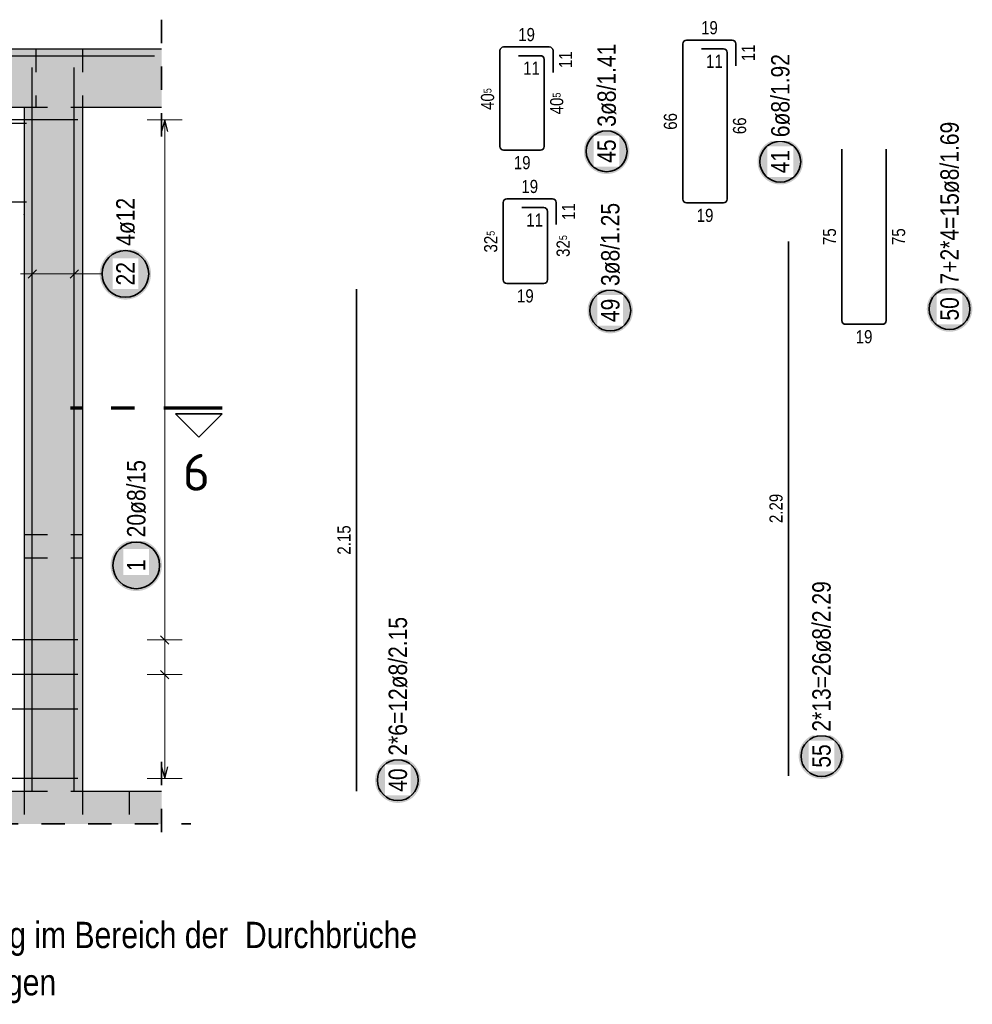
# Model space of a CAD drawing. Header units: millimetres. Extents: x -4.8 to 37.2, y -12 to 28.3.
# Tile 12 of 82: x 8 to 12, y 4.3 to 8.5. Entities that reach past the tile are written whole.
import ezdxf
from ezdxf.enums import TextEntityAlignment as Align

# ---------------------------------------------------------------- set-up
doc = ezdxf.new("R2010")
doc.units = ezdxf.units.MM
doc.linetypes.add('DASHDOTX2', pattern=[2, 1, -0.5, 0, -0.5])
doc.linetypes.add('HIDDEN', pattern=[0.375, 0.25, -0.125])
doc.styles.add('Arial Narrow', font='ARIALN.TTF')
doc.styles.add('isocp', font='isocp', dxfattribs={"width": 1.1})

msp = doc.modelspace()

# ---------------------------------------------------------------- hatches: boundary and pattern name
at = {"lineweight": 13, "true_color": 0xd7ffd7}
for points in [[(8.56132, 8.113985), (8.56132, 8.363985), (1.484738, 8.363985), (1.484738, 8.113985)], [(8.222168, 5.183985), (8.222168, 8.113985), (7.972168, 8.113985), (7.972168, 5.183985)], [(2.172263, 5.043991), (8.56132, 5.043991), (8.56132, 5.183991), (2.172263, 5.183991)]]:
    msp.add_hatch(color=254, dxfattribs=at).paths.add_polyline_path(points)
at = {"lineweight": 25, "true_color": 0xffffff}
for points in [[(10.565743, 7.92527), (10.565684, 7.928673), (10.565506, 7.932071), (10.565209, 7.935462), (10.564795, 7.938839), (10.564262, 7.942201), (10.563613, 7.945541), (10.562847, 7.948857), (10.561966, 7.952145), (10.560971, 7.955399), (10.559863, 7.958617), (10.558644, 7.961794), (10.557314, 7.964927), (10.555876, 7.968011), (10.554331, 7.971043), (10.552681, 7.97402), (10.550928, 7.976937), (10.549075, 7.979791), (10.547123, 7.982579), (10.545074, 7.985297), (10.542933, 7.987942), (10.5407, 7.99051), (10.538379, 7.992999), (10.535973, 7.995406), (10.533484, 7.997727), (10.530915, 7.999959), (10.52827, 8.002101), (10.525552, 8.004149), (10.522765, 8.006101), (10.519911, 8.007955), (10.516993, 8.009707), (10.514017, 8.011357), (10.510985, 8.012902), (10.5079, 8.014341), (10.504768, 8.01567), (10.50159, 8.01689), (10.498373, 8.017998), (10.495118, 8.018993), (10.491831, 8.019874), (10.488515, 8.020639), (10.485174, 8.021289), (10.481813, 8.021821), (10.478435, 8.022236), (10.475045, 8.022532), (10.471646, 8.022711), (10.468243, 8.02277), (10.464841, 8.022711), (10.461442, 8.022532), (10.458052, 8.022236), (10.454674, 8.021821), (10.451313, 8.021289), (10.447972, 8.020639), (10.444656, 8.019874), (10.441369, 8.018993), (10.438114, 8.017998), (10.434896, 8.01689), (10.431719, 8.01567), (10.428587, 8.014341), (10.425502, 8.012902), (10.42247, 8.011357), (10.419493, 8.009707), (10.416576, 8.007955), (10.413722, 8.006101), (10.410934, 8.004149), (10.408216, 8.002101), (10.405572, 7.999959), (10.403003, 7.997727), (10.400514, 7.995406), (10.398108, 7.992999), (10.395787, 7.99051), (10.393554, 7.987942), (10.391412, 7.985297), (10.389364, 7.982579), (10.387412, 7.979791), (10.385559, 7.976937), (10.383806, 7.97402), (10.382156, 7.971043), (10.380611, 7.968011), (10.379173, 7.964927), (10.377843, 7.961794), (10.376623, 7.958617), (10.375515, 7.955399), (10.37452, 7.952145), (10.37364, 7.948857), (10.372874, 7.945541), (10.372225, 7.942201), (10.371692, 7.938839), (10.371278, 7.935462), (10.370981, 7.932071), (10.370803, 7.928673), (10.370743, 7.92527), (10.370803, 7.921867), (10.370981, 7.918469), (10.371278, 7.915078), (10.371692, 7.911701), (10.372225, 7.908339), (10.372874, 7.904999), (10.37364, 7.901683), (10.37452, 7.898395), (10.375515, 7.895141), (10.376623, 7.891923), (10.377843, 7.888746), (10.379173, 7.885613), (10.380611, 7.882529), (10.382156, 7.879497), (10.383806, 7.87652), (10.385559, 7.873603), (10.387412, 7.870749), (10.389364, 7.867961), (10.391412, 7.865243), (10.393554, 7.862598), (10.395787, 7.86003), (10.398108, 7.857541), (10.400514, 7.855134), (10.403003, 7.852813), (10.405572, 7.850581), (10.408216, 7.848439), (10.410934, 7.846391), (10.413722, 7.844439), (10.416576, 7.842585), (10.419493, 7.840833), (10.42247, 7.839183), (10.425502, 7.837638), (10.428587, 7.836199), (10.431719, 7.83487), (10.434896, 7.83365), (10.438114, 7.832542), (10.441369, 7.831547), (10.444656, 7.830666), (10.447972, 7.829901), (10.451313, 7.829251), (10.454674, 7.828719), (10.458052, 7.828304), (10.461442, 7.828007), (10.464841, 7.827829), (10.468243, 7.82777), (10.471646, 7.827829), (10.475045, 7.828007), (10.478435, 7.828304), (10.481813, 7.828719), (10.485174, 7.829251), (10.488515, 7.829901), (10.491831, 7.830666), (10.495118, 7.831547), (10.498373, 7.832542), (10.50159, 7.83365), (10.504768, 7.83487), (10.5079, 7.836199), (10.510985, 7.837638), (10.514017, 7.839183), (10.516993, 7.840833), (10.519911, 7.842585), (10.522765, 7.844439), (10.525552, 7.846391), (10.52827, 7.848439), (10.530915, 7.850581), (10.533484, 7.852813), (10.535973, 7.855134), (10.538379, 7.857541), (10.5407, 7.86003), (10.542933, 7.862598), (10.545074, 7.865243), (10.547123, 7.867961), (10.549075, 7.870749), (10.550928, 7.873603), (10.552681, 7.87652), (10.554331, 7.879497), (10.555876, 7.882529), (10.557314, 7.885613), (10.558644, 7.888746), (10.559863, 7.891923), (10.560971, 7.895141), (10.561966, 7.898395), (10.562847, 7.901683), (10.563613, 7.904999), (10.564262, 7.908339), (10.564795, 7.911701), (10.565209, 7.915078), (10.565506, 7.918469)], [(11.309951, 7.880557), (11.309892, 7.883959), (11.309714, 7.887358), (11.309417, 7.890748), (11.309002, 7.894126), (11.30847, 7.897487), (11.307821, 7.900828), (11.307055, 7.904144), (11.306174, 7.907431), (11.305179, 7.910686), (11.304071, 7.913904), (11.302852, 7.917081), (11.301522, 7.920214), (11.300084, 7.923298), (11.298539, 7.92633), (11.296889, 7.929307), (11.295136, 7.932224), (11.293282, 7.935078), (11.29133, 7.937866), (11.289282, 7.940584), (11.287141, 7.943228), (11.284908, 7.945797), (11.282587, 7.948286), (11.28018, 7.950692), (11.277691, 7.953013), (11.275123, 7.955246), (11.272478, 7.957388), (11.26976, 7.959436), (11.266972, 7.961388), (11.264118, 7.963241), (11.261201, 7.964994), (11.258225, 7.966644), (11.255192, 7.968189), (11.252108, 7.969627), (11.248975, 7.970957), (11.245798, 7.972177), (11.24258, 7.973285), (11.239326, 7.97428), (11.236039, 7.975161), (11.232723, 7.975926), (11.229382, 7.976575), (11.226021, 7.977108), (11.222643, 7.977523), (11.219252, 7.977819), (11.215854, 7.977997), (11.212451, 7.978057), (11.209048, 7.977997), (11.20565, 7.977819), (11.20226, 7.977523), (11.198882, 7.977108), (11.19552, 7.976575), (11.19218, 7.975926), (11.188864, 7.975161), (11.185577, 7.97428), (11.182322, 7.973285), (11.179104, 7.972177), (11.175927, 7.970957), (11.172794, 7.969627), (11.16971, 7.968189), (11.166678, 7.966644), (11.163701, 7.964994), (11.160784, 7.963241), (11.15793, 7.961388), (11.155142, 7.959436), (11.152424, 7.957388), (11.149779, 7.955246), (11.147211, 7.953013), (11.144722, 7.950692), (11.142316, 7.948286), (11.139995, 7.945797), (11.137762, 7.943228), (11.13562, 7.940584), (11.133572, 7.937866), (11.13162, 7.935078), (11.129766, 7.932224), (11.128014, 7.929307), (11.126364, 7.92633), (11.124819, 7.923298), (11.12338, 7.920214), (11.122051, 7.917081), (11.120831, 7.913904), (11.119723, 7.910686), (11.118728, 7.907431), (11.117847, 7.904144), (11.117082, 7.900828), (11.116432, 7.897487), (11.1159, 7.894126), (11.115485, 7.890748), (11.115189, 7.887358), (11.115011, 7.883959), (11.114951, 7.880557), (11.115011, 7.877154), (11.115189, 7.873755), (11.115485, 7.870365), (11.1159, 7.866987), (11.116432, 7.863626), (11.117082, 7.860285), (11.117847, 7.856969), (11.118728, 7.853682), (11.119723, 7.850428), (11.120831, 7.84721), (11.122051, 7.844033), (11.12338, 7.8409), (11.124819, 7.837816), (11.126364, 7.834783), (11.128014, 7.831807), (11.129766, 7.82889), (11.13162, 7.826035), (11.133572, 7.823248), (11.13562, 7.82053), (11.137762, 7.817885), (11.139995, 7.815316), (11.142316, 7.812828), (11.144722, 7.810421), (11.147211, 7.8081), (11.149779, 7.805867), (11.152424, 7.803726), (11.155142, 7.801678), (11.15793, 7.799726), (11.160784, 7.797872), (11.163701, 7.796119), (11.166678, 7.794469), (11.16971, 7.792924), (11.172794, 7.791486), (11.175927, 7.790156), (11.179104, 7.788937), (11.182322, 7.787829), (11.185577, 7.786834), (11.188864, 7.785953), (11.19218, 7.785187), (11.19552, 7.784538), (11.198882, 7.784006), (11.20226, 7.783591), (11.20565, 7.783294), (11.209048, 7.783116), (11.212451, 7.783057), (11.215854, 7.783116), (11.219252, 7.783294), (11.222643, 7.783591), (11.226021, 7.784006), (11.229382, 7.784538), (11.232723, 7.785187), (11.236039, 7.785953), (11.239326, 7.786834), (11.24258, 7.787829), (11.245798, 7.788937), (11.248975, 7.790156), (11.252108, 7.791486), (11.255192, 7.792924), (11.258225, 7.794469), (11.261201, 7.796119), (11.264118, 7.797872), (11.266972, 7.799726), (11.26976, 7.801678), (11.272478, 7.803726), (11.275123, 7.805867), (11.277691, 7.8081), (11.28018, 7.810421), (11.282587, 7.812828), (11.284908, 7.815316), (11.287141, 7.817885), (11.289282, 7.82053), (11.29133, 7.823248), (11.293282, 7.826035), (11.295136, 7.82889), (11.296889, 7.831807), (11.298539, 7.834783), (11.300084, 7.837816), (11.301522, 7.8409), (11.302852, 7.844033), (11.304071, 7.84721), (11.305179, 7.850428), (11.306174, 7.853682), (11.307055, 7.856969), (11.307821, 7.860285), (11.30847, 7.863626), (11.309002, 7.866987), (11.309417, 7.870365), (11.309714, 7.873755)], [(8.516088, 7.4), (8.516021, 7.403839), (8.51582, 7.407673), (8.515486, 7.411498), (8.515018, 7.415309), (8.514417, 7.419101), (8.513685, 7.42287), (8.512821, 7.426611), (8.511827, 7.43032), (8.510705, 7.433992), (8.509455, 7.437622), (8.508079, 7.441207), (8.506578, 7.444741), (8.504956, 7.448221), (8.503213, 7.451642), (8.501351, 7.455), (8.499374, 7.458291), (8.497282, 7.461511), (8.49508, 7.464656), (8.49277, 7.467723), (8.490353, 7.470707), (8.487834, 7.473604), (8.485216, 7.476412), (8.482501, 7.479127), (8.479693, 7.481746), (8.476795, 7.484265), (8.473811, 7.486681), (8.470745, 7.488992), (8.4676, 7.491194), (8.464379, 7.493285), (8.461088, 7.495263), (8.45773, 7.497124), (8.454309, 7.498867), (8.450829, 7.50049), (8.447295, 7.50199), (8.443711, 7.503366), (8.44008, 7.504616), (8.436408, 7.505739), (8.4327, 7.506733), (8.428959, 7.507596), (8.42519, 7.508329), (8.421397, 7.508929), (8.417586, 7.509397), (8.413762, 7.509732), (8.409927, 7.509933), (8.406088, 7.51), (8.402249, 7.509933), (8.398415, 7.509732), (8.39459, 7.509397), (8.390779, 7.508929), (8.386987, 7.508329), (8.383218, 7.507596), (8.379477, 7.506733), (8.375768, 7.505739), (8.372096, 7.504616), (8.368466, 7.503366), (8.364882, 7.50199), (8.361347, 7.50049), (8.357868, 7.498867), (8.354446, 7.497124), (8.351088, 7.495263), (8.347797, 7.493285), (8.344577, 7.491194), (8.341432, 7.488992), (8.338366, 7.486681), (8.335382, 7.484265), (8.332484, 7.481746), (8.329676, 7.479127), (8.326961, 7.476412), (8.324342, 7.473604), (8.321823, 7.470707), (8.319407, 7.467723), (8.317096, 7.464656), (8.314894, 7.461511), (8.312803, 7.458291), (8.310826, 7.455), (8.308964, 7.451642), (8.307221, 7.448221), (8.305598, 7.444741), (8.304098, 7.441207), (8.302722, 7.437622), (8.301472, 7.433992), (8.30035, 7.43032), (8.299356, 7.426611), (8.298492, 7.42287), (8.297759, 7.419101), (8.297159, 7.415309), (8.296691, 7.411498), (8.296356, 7.407673), (8.296155, 7.403839), (8.296088, 7.4), (8.296155, 7.396161), (8.296356, 7.392327), (8.296691, 7.388502), (8.297159, 7.384691), (8.297759, 7.380899), (8.298492, 7.37713), (8.299356, 7.373389), (8.30035, 7.36968), (8.301472, 7.366008), (8.302722, 7.362378), (8.304098, 7.358793), (8.305598, 7.355259), (8.307221, 7.351779), (8.308964, 7.348358), (8.310826, 7.345), (8.312803, 7.341709), (8.314894, 7.338489), (8.317096, 7.335344), (8.319407, 7.332277), (8.321823, 7.329293), (8.324342, 7.326396), (8.326961, 7.323588), (8.329676, 7.320873), (8.332484, 7.318254), (8.335382, 7.315735), (8.338366, 7.313319), (8.341432, 7.311008), (8.344577, 7.308806), (8.347797, 7.306715), (8.351088, 7.304737), (8.354446, 7.302876), (8.357868, 7.301133), (8.361347, 7.29951), (8.364882, 7.29801), (8.368466, 7.296634), (8.372096, 7.295384), (8.375768, 7.294261), (8.379477, 7.293267), (8.383218, 7.292404), (8.386987, 7.291671), (8.390779, 7.291071), (8.39459, 7.290603), (8.398415, 7.290268), (8.402249, 7.290067), (8.406088, 7.29), (8.409927, 7.290067), (8.413762, 7.290268), (8.417586, 7.290603), (8.421397, 7.291071), (8.42519, 7.291671), (8.428959, 7.292404), (8.4327, 7.293267), (8.436408, 7.294261), (8.44008, 7.295384), (8.443711, 7.296634), (8.447295, 7.29801), (8.450829, 7.29951), (8.454309, 7.301133), (8.45773, 7.302876), (8.461088, 7.304737), (8.464379, 7.306715), (8.4676, 7.308806), (8.470745, 7.311008), (8.473811, 7.313319), (8.476795, 7.315735), (8.479693, 7.318254), (8.482501, 7.320873), (8.485216, 7.323588), (8.487834, 7.326396), (8.490353, 7.329293), (8.49277, 7.332277), (8.49508, 7.335344), (8.497282, 7.338489), (8.499374, 7.341709), (8.501351, 7.345), (8.503213, 7.348358), (8.504956, 7.351779), (8.506578, 7.355259), (8.508079, 7.358793), (8.509455, 7.362378), (8.510705, 7.366008), (8.511827, 7.36968), (8.512821, 7.373389), (8.513685, 7.37713), (8.514417, 7.380899), (8.515018, 7.384691), (8.515486, 7.388502), (8.51582, 7.392327)], [(10.581335, 7.242952), (10.581276, 7.246355), (10.581098, 7.249754), (10.580801, 7.253144), (10.580386, 7.256522), (10.579854, 7.259883), (10.579204, 7.263224), (10.578439, 7.26654), (10.577558, 7.269827), (10.576563, 7.273082), (10.575455, 7.276299), (10.574236, 7.279477), (10.572906, 7.282609), (10.571468, 7.285694), (10.569922, 7.288726), (10.568273, 7.291702), (10.56652, 7.29462), (10.564666, 7.297474), (10.562714, 7.300262), (10.560666, 7.302979), (10.558524, 7.305624), (10.556292, 7.308193), (10.553971, 7.310682), (10.551564, 7.313088), (10.549075, 7.315409), (10.546507, 7.317642), (10.543862, 7.319784), (10.541144, 7.321832), (10.538356, 7.323784), (10.535502, 7.325637), (10.532585, 7.32739), (10.529609, 7.32904), (10.526576, 7.330585), (10.523492, 7.332023), (10.520359, 7.333353), (10.517182, 7.334573), (10.513964, 7.335681), (10.51071, 7.336676), (10.507422, 7.337556), (10.504106, 7.338322), (10.500766, 7.338971), (10.497404, 7.339504), (10.494027, 7.339918), (10.490636, 7.340215), (10.487238, 7.340393), (10.483835, 7.340452), (10.480432, 7.340393), (10.477034, 7.340215), (10.473644, 7.339918), (10.470266, 7.339504), (10.466904, 7.338971), (10.463564, 7.338322), (10.460248, 7.337556), (10.45696, 7.336676), (10.453706, 7.335681), (10.450488, 7.334573), (10.447311, 7.333353), (10.444178, 7.332023), (10.441094, 7.330585), (10.438062, 7.32904), (10.435085, 7.32739), (10.432168, 7.325637), (10.429314, 7.323784), (10.426526, 7.321832), (10.423808, 7.319784), (10.421163, 7.317642), (10.418595, 7.315409), (10.416106, 7.313088), (10.413699, 7.310682), (10.411378, 7.308193), (10.409146, 7.305624), (10.407004, 7.302979), (10.404956, 7.300262), (10.403004, 7.297474), (10.40115, 7.29462), (10.399398, 7.291702), (10.397748, 7.288726), (10.396203, 7.285694), (10.394764, 7.282609), (10.393435, 7.279477), (10.392215, 7.276299), (10.391107, 7.273082), (10.390112, 7.269827), (10.389231, 7.26654), (10.388466, 7.263224), (10.387816, 7.259883), (10.387284, 7.256522), (10.386869, 7.253144), (10.386573, 7.249754), (10.386394, 7.246355), (10.386335, 7.242952), (10.386394, 7.23955), (10.386573, 7.236151), (10.386869, 7.232761), (10.387284, 7.229383), (10.387816, 7.226022), (10.388466, 7.222681), (10.389231, 7.219365), (10.390112, 7.216078), (10.391107, 7.212823), (10.392215, 7.209606), (10.393435, 7.206428), (10.394764, 7.203296), (10.396203, 7.200211), (10.397748, 7.197179), (10.399398, 7.194202), (10.40115, 7.191285), (10.403004, 7.188431), (10.404956, 7.185643), (10.407004, 7.182925), (10.409146, 7.180281), (10.411378, 7.177712), (10.413699, 7.175223), (10.416106, 7.172817), (10.418595, 7.170496), (10.421163, 7.168263), (10.423808, 7.166121), (10.426526, 7.164073), (10.429314, 7.162121), (10.432168, 7.160268), (10.435085, 7.158515), (10.438062, 7.156865), (10.441094, 7.15532), (10.444178, 7.153882), (10.447311, 7.152552), (10.450488, 7.151332), (10.453706, 7.150224), (10.45696, 7.149229), (10.460248, 7.148349), (10.463564, 7.147583), (10.466904, 7.146934), (10.470266, 7.146401), (10.473644, 7.145987), (10.477034, 7.14569), (10.480432, 7.145512), (10.483835, 7.145452), (10.487238, 7.145512), (10.490636, 7.14569), (10.494027, 7.145987), (10.497404, 7.146401), (10.500766, 7.146934), (10.504106, 7.147583), (10.507422, 7.148349), (10.51071, 7.149229), (10.513964, 7.150224), (10.517182, 7.151332), (10.520359, 7.152552), (10.523492, 7.153882), (10.526576, 7.15532), (10.529609, 7.156865), (10.532585, 7.158515), (10.535502, 7.160268), (10.538356, 7.162121), (10.541144, 7.164073), (10.543862, 7.166121), (10.546507, 7.168263), (10.549075, 7.170496), (10.551564, 7.172817), (10.553971, 7.175223), (10.556292, 7.177712), (10.558524, 7.180281), (10.560666, 7.182925), (10.562714, 7.185643), (10.564666, 7.188431), (10.56652, 7.191285), (10.568273, 7.194202), (10.569922, 7.197179), (10.571468, 7.200211), (10.572906, 7.203296), (10.574236, 7.206428), (10.575455, 7.209606), (10.576563, 7.212823), (10.577558, 7.216078), (10.578439, 7.219365), (10.579204, 7.222681), (10.579854, 7.226022), (10.580386, 7.229383), (10.580801, 7.232761), (10.581098, 7.236151)], [(12.035167, 7.249495), (12.035108, 7.252897), (12.03493, 7.256296), (12.034633, 7.259686), (12.034218, 7.263064), (12.033686, 7.266425), (12.033037, 7.269766), (12.032271, 7.273082), (12.03139, 7.276369), (12.030395, 7.279624), (12.029287, 7.282841), (12.028068, 7.286019), (12.026738, 7.289151), (12.0253, 7.292236), (12.023755, 7.295268), (12.022105, 7.298245), (12.020352, 7.301162), (12.018498, 7.304016), (12.016546, 7.306804), (12.014498, 7.309522), (12.012357, 7.312166), (12.010124, 7.314735), (12.007803, 7.317224), (12.005396, 7.31963), (12.002907, 7.321951), (12.000339, 7.324184), (11.997694, 7.326326), (11.994976, 7.328374), (11.992189, 7.330326), (11.989334, 7.332179), (11.986417, 7.333932), (11.983441, 7.335582), (11.980408, 7.337127), (11.977324, 7.338565), (11.974191, 7.339895), (11.971014, 7.341115), (11.967796, 7.342223), (11.964542, 7.343218), (11.961255, 7.344098), (11.957939, 7.344864), (11.954598, 7.345513), (11.951237, 7.346046), (11.947859, 7.34646), (11.944469, 7.346757), (11.94107, 7.346935), (11.937667, 7.346995), (11.934265, 7.346935), (11.930866, 7.346757), (11.927476, 7.34646), (11.924098, 7.346046), (11.920737, 7.345513), (11.917396, 7.344864), (11.91408, 7.344098), (11.910793, 7.343218), (11.907538, 7.342223), (11.90432, 7.341115), (11.901143, 7.339895), (11.89801, 7.338565), (11.894926, 7.337127), (11.891894, 7.335582), (11.888917, 7.333932), (11.886, 7.332179), (11.883146, 7.330326), (11.880358, 7.328374), (11.87764, 7.326326), (11.874995, 7.324184), (11.872427, 7.321951), (11.869938, 7.31963), (11.867532, 7.317224), (11.865211, 7.314735), (11.862978, 7.312166), (11.860836, 7.309522), (11.858788, 7.306804), (11.856836, 7.304016), (11.854983, 7.301162), (11.85323, 7.298245), (11.85158, 7.295268), (11.850035, 7.292236), (11.848597, 7.289151), (11.847267, 7.286019), (11.846047, 7.282841), (11.844939, 7.279624), (11.843944, 7.276369), (11.843063, 7.273082), (11.842298, 7.269766), (11.841649, 7.266425), (11.841116, 7.263064), (11.840701, 7.259686), (11.840405, 7.256296), (11.840227, 7.252897), (11.840167, 7.249495), (11.840227, 7.246092), (11.840405, 7.242693), (11.840701, 7.239303), (11.841116, 7.235925), (11.841649, 7.232564), (11.842298, 7.229223), (11.843063, 7.225907), (11.843944, 7.22262), (11.844939, 7.219365), (11.846047, 7.216148), (11.847267, 7.21297), (11.848597, 7.209838), (11.850035, 7.206753), (11.85158, 7.203721), (11.85323, 7.200745), (11.854983, 7.197827), (11.856836, 7.194973), (11.858788, 7.192185), (11.860836, 7.189468), (11.862978, 7.186823), (11.865211, 7.184254), (11.867532, 7.181765), (11.869938, 7.179359), (11.872427, 7.177038), (11.874995, 7.174805), (11.87764, 7.172663), (11.880358, 7.170615), (11.883146, 7.168663), (11.886, 7.16681), (11.888917, 7.165057), (11.891894, 7.163407), (11.894926, 7.161862), (11.89801, 7.160424), (11.901143, 7.159094), (11.90432, 7.157874), (11.907538, 7.156767), (11.910793, 7.155771), (11.91408, 7.154891), (11.917396, 7.154125), (11.920737, 7.153476), (11.924098, 7.152943), (11.927476, 7.152529), (11.930866, 7.152232), (11.934265, 7.152054), (11.937667, 7.151995), (11.94107, 7.152054), (11.944469, 7.152232), (11.947859, 7.152529), (11.951237, 7.152943), (11.954598, 7.153476), (11.957939, 7.154125), (11.961255, 7.154891), (11.964542, 7.155771), (11.967796, 7.156767), (11.971014, 7.157874), (11.974191, 7.159094), (11.977324, 7.160424), (11.980408, 7.161862), (11.983441, 7.163407), (11.986417, 7.165057), (11.989334, 7.16681), (11.992189, 7.168663), (11.994976, 7.170615), (11.997694, 7.172663), (12.000339, 7.174805), (12.002907, 7.177038), (12.005396, 7.179359), (12.007803, 7.181765), (12.010124, 7.184254), (12.012357, 7.186823), (12.014498, 7.189468), (12.016546, 7.192185), (12.018498, 7.194973), (12.020352, 7.197827), (12.022105, 7.200745), (12.023755, 7.203721), (12.0253, 7.206753), (12.026738, 7.209838), (12.028068, 7.21297), (12.029287, 7.216148), (12.030395, 7.219365), (12.03139, 7.22262), (12.032271, 7.225907), (12.033037, 7.229223), (12.033686, 7.232564), (12.034218, 7.235925), (12.034633, 7.239303), (12.03493, 7.242693)], [(8.562691, 6.1513), (8.562624, 6.155139), (8.562423, 6.158973), (8.562088, 6.162798), (8.56162, 6.166609), (8.56102, 6.170401), (8.560287, 6.17417), (8.559424, 6.177911), (8.55843, 6.18162), (8.557307, 6.185292), (8.556057, 6.188922), (8.554681, 6.192507), (8.553181, 6.196041), (8.551558, 6.199521), (8.549815, 6.202942), (8.547954, 6.2063), (8.545976, 6.209591), (8.543885, 6.212811), (8.541683, 6.215956), (8.539372, 6.219023), (8.536956, 6.222007), (8.534437, 6.224904), (8.531818, 6.227712), (8.529103, 6.230427), (8.526295, 6.233046), (8.523398, 6.235565), (8.520414, 6.237981), (8.517347, 6.240292), (8.514202, 6.242494), (8.510982, 6.244585), (8.507691, 6.246563), (8.504333, 6.248424), (8.500912, 6.250167), (8.497432, 6.25179), (8.493898, 6.25329), (8.490313, 6.254666), (8.486683, 6.255916), (8.483011, 6.257039), (8.479302, 6.258033), (8.475561, 6.258896), (8.471792, 6.259629), (8.468, 6.260229), (8.464189, 6.260697), (8.460364, 6.261032), (8.45653, 6.261233), (8.452691, 6.2613), (8.448852, 6.261233), (8.445018, 6.261032), (8.441193, 6.260697), (8.437382, 6.260229), (8.43359, 6.259629), (8.429821, 6.258896), (8.42608, 6.258033), (8.422371, 6.257039), (8.418699, 6.255916), (8.415069, 6.254666), (8.411484, 6.25329), (8.40795, 6.25179), (8.40447, 6.250167), (8.401049, 6.248424), (8.397691, 6.246563), (8.3944, 6.244585), (8.39118, 6.242494), (8.388035, 6.240292), (8.384968, 6.237981), (8.381984, 6.235565), (8.379087, 6.233046), (8.376279, 6.230427), (8.373564, 6.227712), (8.370945, 6.224904), (8.368426, 6.222007), (8.36601, 6.219023), (8.363699, 6.215956), (8.361497, 6.212811), (8.359406, 6.209591), (8.357428, 6.2063), (8.355567, 6.202942), (8.353824, 6.199521), (8.352201, 6.196041), (8.350701, 6.192507), (8.349325, 6.188922), (8.348075, 6.185292), (8.346952, 6.18162), (8.345958, 6.177911), (8.345095, 6.17417), (8.344362, 6.170401), (8.343762, 6.166609), (8.343294, 6.162798), (8.342959, 6.158973), (8.342758, 6.155139), (8.342691, 6.1513), (8.342758, 6.147461), (8.342959, 6.143627), (8.343294, 6.139802), (8.343762, 6.135991), (8.344362, 6.132199), (8.345095, 6.12843), (8.345958, 6.124689), (8.346952, 6.12098), (8.348075, 6.117308), (8.349325, 6.113678), (8.350701, 6.110093), (8.352201, 6.106559), (8.353824, 6.103079), (8.355567, 6.099658), (8.357428, 6.0963), (8.359406, 6.093009), (8.361497, 6.089789), (8.363699, 6.086644), (8.36601, 6.083577), (8.368426, 6.080593), (8.370945, 6.077696), (8.373564, 6.074888), (8.376279, 6.072173), (8.379087, 6.069554), (8.381984, 6.067035), (8.384968, 6.064619), (8.388035, 6.062308), (8.39118, 6.060106), (8.3944, 6.058015), (8.397691, 6.056037), (8.401049, 6.054176), (8.40447, 6.052433), (8.40795, 6.05081), (8.411484, 6.04931), (8.415069, 6.047934), (8.418699, 6.046684), (8.422371, 6.045561), (8.42608, 6.044567), (8.429821, 6.043704), (8.43359, 6.042971), (8.437382, 6.042371), (8.441193, 6.041903), (8.445018, 6.041568), (8.448852, 6.041367), (8.452691, 6.0413), (8.45653, 6.041367), (8.460364, 6.041568), (8.464189, 6.041903), (8.468, 6.042371), (8.471792, 6.042971), (8.475561, 6.043704), (8.479302, 6.044567), (8.483011, 6.045561), (8.486683, 6.046684), (8.490313, 6.047934), (8.493898, 6.04931), (8.497432, 6.05081), (8.500912, 6.052433), (8.504333, 6.054176), (8.507691, 6.056037), (8.510982, 6.058015), (8.514202, 6.060106), (8.517347, 6.062308), (8.520414, 6.064619), (8.523398, 6.067035), (8.526295, 6.069554), (8.529103, 6.072173), (8.531818, 6.074888), (8.534437, 6.077696), (8.536956, 6.080593), (8.539372, 6.083577), (8.541683, 6.086644), (8.543885, 6.089789), (8.545976, 6.093009), (8.547954, 6.0963), (8.549815, 6.099658), (8.551558, 6.103079), (8.553181, 6.106559), (8.554681, 6.110093), (8.556057, 6.113678), (8.557307, 6.117308), (8.55843, 6.12098), (8.559424, 6.124689), (8.560287, 6.12843), (8.56102, 6.132199), (8.56162, 6.135991), (8.562088, 6.139802), (8.562423, 6.143627)], [(11.486288, 5.334035), (11.486229, 5.337438), (11.486051, 5.340837), (11.485754, 5.344227), (11.485339, 5.347605), (11.484807, 5.350966), (11.484158, 5.354307), (11.483392, 5.357623), (11.482511, 5.36091), (11.481516, 5.364165), (11.480408, 5.367382), (11.479189, 5.37056), (11.477859, 5.373692), (11.476421, 5.376777), (11.474876, 5.379809), (11.473226, 5.382785), (11.471473, 5.385703), (11.469619, 5.388557), (11.467667, 5.391345), (11.465619, 5.394062), (11.463478, 5.396707), (11.461245, 5.399276), (11.458924, 5.401765), (11.456517, 5.404171), (11.454028, 5.406492), (11.45146, 5.408725), (11.448815, 5.410867), (11.446097, 5.412915), (11.44331, 5.414867), (11.440455, 5.41672), (11.437538, 5.418473), (11.434562, 5.420123), (11.431529, 5.421668), (11.428445, 5.423106), (11.425312, 5.424436), (11.422135, 5.425655), (11.418917, 5.426763), (11.415663, 5.427758), (11.412376, 5.428639), (11.40906, 5.429405), (11.405719, 5.430054), (11.402358, 5.430587), (11.39898, 5.431001), (11.39559, 5.431298), (11.392191, 5.431476), (11.388788, 5.431535), (11.385386, 5.431476), (11.381987, 5.431298), (11.378597, 5.431001), (11.375219, 5.430587), (11.371858, 5.430054), (11.368517, 5.429405), (11.365201, 5.428639), (11.361914, 5.427758), (11.358659, 5.426763), (11.355441, 5.425655), (11.352264, 5.424436), (11.349131, 5.423106), (11.346047, 5.421668), (11.343015, 5.420123), (11.340038, 5.418473), (11.337121, 5.41672), (11.334267, 5.414867), (11.331479, 5.412915), (11.328761, 5.410867), (11.326116, 5.408725), (11.323548, 5.406492), (11.321059, 5.404171), (11.318653, 5.401765), (11.316332, 5.399276), (11.314099, 5.396707), (11.311957, 5.394062), (11.309909, 5.391345), (11.307957, 5.388557), (11.306104, 5.385703), (11.304351, 5.382785), (11.302701, 5.379809), (11.301156, 5.376777), (11.299718, 5.373692), (11.298388, 5.37056), (11.297168, 5.367382), (11.29606, 5.364165), (11.295065, 5.36091), (11.294184, 5.357623), (11.293419, 5.354307), (11.292769, 5.350966), (11.292237, 5.347605), (11.291822, 5.344227), (11.291526, 5.340837), (11.291348, 5.337438), (11.291288, 5.334035), (11.291348, 5.330633), (11.291526, 5.327234), (11.291822, 5.323844), (11.292237, 5.320466), (11.292769, 5.317105), (11.293419, 5.313764), (11.294184, 5.310448), (11.295065, 5.307161), (11.29606, 5.303906), (11.297168, 5.300688), (11.298388, 5.297511), (11.299718, 5.294379), (11.301156, 5.291294), (11.302701, 5.288262), (11.304351, 5.285285), (11.306104, 5.282368), (11.307957, 5.279514), (11.309909, 5.276726), (11.311957, 5.274008), (11.314099, 5.271364), (11.316332, 5.268795), (11.318653, 5.266306), (11.321059, 5.2639), (11.323548, 5.261579), (11.326116, 5.259346), (11.328761, 5.257204), (11.331479, 5.255156), (11.334267, 5.253204), (11.337121, 5.251351), (11.340038, 5.249598), (11.343015, 5.247948), (11.346047, 5.246403), (11.349131, 5.244965), (11.352264, 5.243635), (11.355441, 5.242415), (11.358659, 5.241307), (11.361914, 5.240312), (11.365201, 5.239432), (11.368517, 5.238666), (11.371858, 5.238017), (11.375219, 5.237484), (11.378597, 5.23707), (11.381987, 5.236773), (11.385386, 5.236595), (11.388788, 5.236535), (11.392191, 5.236595), (11.39559, 5.236773), (11.39898, 5.23707), (11.402358, 5.237484), (11.405719, 5.238017), (11.40906, 5.238666), (11.412376, 5.239432), (11.415663, 5.240312), (11.418917, 5.241307), (11.422135, 5.242415), (11.425312, 5.243635), (11.428445, 5.244965), (11.431529, 5.246403), (11.434562, 5.247948), (11.437538, 5.249598), (11.440455, 5.251351), (11.44331, 5.253204), (11.446097, 5.255156), (11.448815, 5.257204), (11.45146, 5.259346), (11.454028, 5.261579), (11.456517, 5.2639), (11.458924, 5.266306), (11.461245, 5.268795), (11.463478, 5.271364), (11.465619, 5.274008), (11.467667, 5.276726), (11.469619, 5.279514), (11.471473, 5.282368), (11.473226, 5.285285), (11.474876, 5.288262), (11.476421, 5.291294), (11.477859, 5.294379), (11.479189, 5.297511), (11.480408, 5.300688), (11.481516, 5.303906), (11.482511, 5.307161), (11.483392, 5.310448), (11.484158, 5.313764), (11.484807, 5.317105), (11.485339, 5.320466), (11.485754, 5.323844), (11.486051, 5.327234)], [(9.670956, 5.231007), (9.670897, 5.234409), (9.670719, 5.237808), (9.670422, 5.241198), (9.670007, 5.244576), (9.669475, 5.247937), (9.668826, 5.251278), (9.66806, 5.254594), (9.667179, 5.257881), (9.666184, 5.261136), (9.665076, 5.264354), (9.663857, 5.267531), (9.662527, 5.270664), (9.661089, 5.273748), (9.659544, 5.27678), (9.657894, 5.279757), (9.656141, 5.282674), (9.654287, 5.285528), (9.652335, 5.288316), (9.650287, 5.291034), (9.648146, 5.293679), (9.645913, 5.296247), (9.643592, 5.298736), (9.641186, 5.301142), (9.638697, 5.303463), (9.636128, 5.305696), (9.633483, 5.307838), (9.630765, 5.309886), (9.627978, 5.311838), (9.625123, 5.313691), (9.622206, 5.315444), (9.61923, 5.317094), (9.616198, 5.318639), (9.613113, 5.320077), (9.60998, 5.321407), (9.606803, 5.322627), (9.603585, 5.323735), (9.600331, 5.32473), (9.597044, 5.325611), (9.593728, 5.326376), (9.590387, 5.327026), (9.587026, 5.327558), (9.583648, 5.327973), (9.580258, 5.328269), (9.576859, 5.328447), (9.573456, 5.328507), (9.570054, 5.328447), (9.566655, 5.328269), (9.563265, 5.327973), (9.559887, 5.327558), (9.556526, 5.327026), (9.553185, 5.326376), (9.549869, 5.325611), (9.546582, 5.32473), (9.543327, 5.323735), (9.540109, 5.322627), (9.536932, 5.321407), (9.533799, 5.320077), (9.530715, 5.318639), (9.527683, 5.317094), (9.524706, 5.315444), (9.521789, 5.313691), (9.518935, 5.311838), (9.516147, 5.309886), (9.513429, 5.307838), (9.510785, 5.305696), (9.508216, 5.303463), (9.505727, 5.301142), (9.503321, 5.298736), (9.501, 5.296247), (9.498767, 5.293679), (9.496625, 5.291034), (9.494577, 5.288316), (9.492625, 5.285528), (9.490772, 5.282674), (9.489019, 5.279757), (9.487369, 5.27678), (9.485824, 5.273748), (9.484386, 5.270664), (9.483056, 5.267531), (9.481836, 5.264354), (9.480728, 5.261136), (9.479733, 5.257881), (9.478852, 5.254594), (9.478087, 5.251278), (9.477438, 5.247937), (9.476905, 5.244576), (9.47649, 5.241198), (9.476194, 5.237808), (9.476016, 5.234409), (9.475956, 5.231007), (9.476016, 5.227604), (9.476194, 5.224205), (9.47649, 5.220815), (9.476905, 5.217437), (9.477438, 5.214076), (9.478087, 5.210735), (9.478852, 5.207419), (9.479733, 5.204132), (9.480728, 5.200878), (9.481836, 5.19766), (9.483056, 5.194483), (9.484386, 5.19135), (9.485824, 5.188266), (9.487369, 5.185233), (9.489019, 5.182257), (9.490772, 5.17934), (9.492625, 5.176485), (9.494577, 5.173698), (9.496625, 5.17098), (9.498767, 5.168335), (9.501, 5.165767), (9.503321, 5.163278), (9.505727, 5.160871), (9.508216, 5.15855), (9.510785, 5.156317), (9.513429, 5.154176), (9.516147, 5.152128), (9.518935, 5.150176), (9.521789, 5.148322), (9.524706, 5.146569), (9.527683, 5.144919), (9.530715, 5.143374), (9.533799, 5.141936), (9.536932, 5.140606), (9.540109, 5.139387), (9.543327, 5.138279), (9.546582, 5.137284), (9.549869, 5.136403), (9.553185, 5.135637), (9.556526, 5.134988), (9.559887, 5.134456), (9.563265, 5.134041), (9.566655, 5.133744), (9.570054, 5.133566), (9.573456, 5.133507), (9.576859, 5.133566), (9.580258, 5.133744), (9.583648, 5.134041), (9.587026, 5.134456), (9.590387, 5.134988), (9.593728, 5.135637), (9.597044, 5.136403), (9.600331, 5.137284), (9.603585, 5.138279), (9.606803, 5.139387), (9.60998, 5.140606), (9.613113, 5.141936), (9.616198, 5.143374), (9.61923, 5.144919), (9.622206, 5.146569), (9.625123, 5.148322), (9.627978, 5.150176), (9.630765, 5.152128), (9.633483, 5.154176), (9.636128, 5.156317), (9.638697, 5.15855), (9.641186, 5.160871), (9.643592, 5.163278), (9.645913, 5.165767), (9.648146, 5.168335), (9.650287, 5.17098), (9.652335, 5.173698), (9.654287, 5.176485), (9.656141, 5.17934), (9.657894, 5.182257), (9.659544, 5.185233), (9.661089, 5.188266), (9.662527, 5.19135), (9.663857, 5.194483), (9.665076, 5.19766), (9.666184, 5.200878), (9.667179, 5.204132), (9.66806, 5.207419), (9.668826, 5.210735), (9.669475, 5.214076), (9.670007, 5.217437), (9.670422, 5.220815), (9.670719, 5.224205)]]:
    msp.add_hatch(color=7, dxfattribs=at).paths.add_polyline_path(points)

# ---------------------------------------------------------------- linework, layer by layer
at = {"color": 2, "linetype": 'HIDDEN', "lineweight": 35, "ltscale": 0.25}
for p, q in [((8.56132, 8.488985), (8.56132, 7.988985)), ((8.56132, 5.308991), (8.56132, 4.918991)), ((2.047263, 5.043991), (8.68632, 5.043991))]:
    msp.add_line(p, q, dxfattribs=at)
at = {"color": 2, "linetype": 'Continuous', "lineweight": 35}
for p, q in [((10.81064, 8.401485), (11.00614, 8.401485)), ((10.011049, 7.945705), (10.011049, 8.356205)), ((10.027049, 8.372205), (10.222549, 8.372205)), ((10.238549, 8.356205), (10.238549, 8.262205)), ((10.79464, 7.719985), (10.79464, 8.385485)), ((10.87464, 8.363985), (10.96864, 8.363985)), ((11.02214, 8.385485), (11.02214, 8.291485)), ((10.091049, 8.334705), (10.185049, 8.334705)), ((10.201049, 8.318705), (10.201049, 7.945705)), ((10.98464, 8.347985), (10.98464, 7.719985)), ((11.475962, 7.933985), (11.475962, 7.199985)), ((11.665962, 7.199985), (11.665962, 7.933985)), ((10.185049, 7.929705), (10.027049, 7.929705)), ((10.040677, 7.721485), (10.236177, 7.721485)), ((10.024677, 7.374985), (10.024677, 7.705485)), ((10.104677, 7.683985), (10.198677, 7.683985)), ((10.252177, 7.705485), (10.252177, 7.611485)), ((10.96864, 7.703985), (10.81064, 7.703985)), ((10.214677, 7.667985), (10.214677, 7.374985)), ((11.247206, 5.249284), (11.247206, 7.539284)), ((10.198677, 7.358985), (10.040677, 7.358985)), ((9.395938, 5.183991), (9.395938, 7.333991)), ((11.491962, 7.183985), (11.649962, 7.183985)), ((8.820711, 6.800191), (8.620711, 6.800191)), ((8.720711, 6.700191), (8.620711, 6.800191)), ((8.820711, 6.800191), (8.720711, 6.700191))]:
    msp.add_line(p, q, dxfattribs=at)
at = {"color": 3, "linetype": 'Continuous', "lineweight": 25}
for p, q in [((1.484738, 8.363985), (8.56132, 8.363985)), ((1.73132, 8.333985), (8.53132, 8.333985)), ((8.007168, 5.183991), (8.007168, 8.283991)), ((8.007168, 5.183991), (8.007168, 8.283991)), ((8.187168, 5.183991), (8.187168, 8.283991)), ((8.187168, 5.183991), (8.187168, 8.283991)), ((1.484738, 8.113985), (7.972168, 8.113985)), ((7.972168, 8.113985), (7.972168, 5.183985)), ((8.222168, 8.113985), (8.56132, 8.113985)), ((8.222168, 8.113985), (8.222168, 5.183985)), ((8.202168, 8.059983), (7.552168, 8.059983)), ((8.202168, 8.059983), (7.552168, 8.059983)), ((8.575, 8.059983), (8.561603, 8.009983)), ((8.588397, 8.009983), (8.575, 8.059983)), ((2.432263, 8.044991), (7.982168, 8.044991)), ((2.432263, 7.707985), (7.982168, 7.707985)), ((7.98949, 7.382322), (8.024845, 7.417678)), ((7.98949, 7.382322), (8.024845, 7.417678)), ((8.16949, 7.382322), (8.204845, 7.417678)), ((8.16949, 7.382322), (8.204845, 7.417678)), ((8.202168, 5.832094), (7.552168, 5.832094)), ((8.202168, 5.832094), (7.552168, 5.832094)), ((8.557322, 5.849772), (8.592678, 5.814417)), ((8.557322, 5.701246), (8.592678, 5.665891)), ((8.202168, 5.683568), (7.552168, 5.683568)), ((8.202168, 5.683568), (7.552168, 5.683568)), ((8.202168, 5.535042), (7.552168, 5.535042)), ((8.561603, 5.287991), (8.575, 5.237991)), ((8.575, 5.237991), (8.588397, 5.287991)), ((8.202168, 5.237991), (7.552168, 5.237991)), ((8.202168, 5.237991), (7.552168, 5.237991)), ((2.422263, 5.183991), (7.972168, 5.183991)), ((8.222168, 5.183991), (8.56132, 5.183991))]:
    msp.add_line(p, q, dxfattribs=at)
at = {"color": 3, "linetype": 'HIDDEN', "lineweight": 25, "ltscale": 0.25}
for p, q in [((8.022168, 8.363985), (8.022168, 8.113985)), ((8.222168, 8.363985), (8.222168, 8.113985)), ((7.972168, 8.113985), (8.222168, 8.113985)), ((7.972168, 6.283985), (8.222168, 6.283985)), ((7.972168, 6.183985), (8.222168, 6.183985)), ((7.972168, 5.183991), (8.222168, 5.183991)), ((7.972625, 5.183991), (7.972625, 5.043991)), ((8.222628, 5.183991), (8.222628, 5.043991)), ((8.422628, 5.183991), (8.422628, 5.043991))]:
    msp.add_line(p, q, dxfattribs=at)
at = {"color": 5, "linetype": 'Continuous', "lineweight": 18}
for p, q in [((8.65, 8.059983), (8.5, 8.059983)), ((8.575, 5.237991), (8.575, 8.059983)), ((8.007168, 7.325), (8.007168, 7.475)), ((8.007168, 7.325), (8.007168, 7.475)), ((8.187168, 7.325), (8.187168, 7.475)), ((8.187168, 7.325), (8.187168, 7.475)), ((8.237168, 7.4), (7.957168, 7.4)), ((8.306088, 7.4), (8.237168, 7.4)), ((8.5, 5.832094), (8.65, 5.832094)), ((8.5, 5.683568), (8.65, 5.683568)), ((8.5, 5.237991), (8.65, 5.237991))]:
    msp.add_line(p, q, dxfattribs=at)
at = {"color": 1, "linetype": 'DASHDOTX2', "lineweight": 70, "ltscale": 0.25}
msp.add_line((8.820711, 6.825191), (8.170711, 6.825191), dxfattribs=at)
at = {"color": 2, "linetype": 'Continuous', "lineweight": 35}
for centre, radius in [((10.468243, 7.92527), 0.0875), ((11.212451, 7.880557), 0.0875), ((8.406088, 7.4), 0.1), ((10.483835, 7.242952), 0.0875), ((11.937667, 7.249495), 0.0875), ((8.452691, 6.1513), 0.1), ((11.388788, 5.334035), 0.0875), ((9.573456, 5.231007), 0.0875)]:
    msp.add_circle(centre, radius, dxfattribs=at)
at = {"color": 9, "linetype": 'Continuous', "lineweight": 0}
for centre in [(7.972168, 7.653985), (8.56132, 5.043991)]:
    msp.add_circle(centre, 0.00111, dxfattribs=at)
at = {"color": 2, "linetype": 'Continuous', "lineweight": 35}
for centre, start, end in [((10.81064, 8.385485), 90, 180), ((11.00614, 8.385485), 0, 90), ((10.027049, 8.356205), 90, 180), ((10.222549, 8.356205), 0, 90), ((10.96864, 8.347985), 0, 90), ((10.185049, 8.318705), 0, 90), ((10.027049, 7.945705), 180, 270), ((10.185049, 7.945705), 270, 0), ((10.040677, 7.705485), 90, 180), ((10.236177, 7.705485), 0, 90), ((10.81064, 7.719985), 180, 270), ((10.96864, 7.719985), 270, 0), ((10.198677, 7.667985), 0, 90), ((10.040677, 7.374985), 180, 270), ((10.198677, 7.374985), 270, 0), ((11.491962, 7.199985), 180, 270), ((11.649962, 7.199985), 270, 0)]:
    msp.add_arc(centre, 0.016, start, end, dxfattribs=at)

# ---------------------------------------------------------------- texts
at = {"color": 2, "lineweight": 35, "style": 'isocp', "width": 1.15}
msp.add_text('6', height=0.1575, dxfattribs=at).set_placement((8.710432, 6.471139), align=Align.CENTER)
at = {"color": 4, "lineweight": 50, "style": 'Arial Narrow'}
for s, p in [('Bewehrung im Bereich der  Durchbrüche', (7.328581, 4.511763)), ('örtl. ablängen', (7.328581, 4.309263))]:
    msp.add_text(s, height=0.1125, dxfattribs=at).set_placement(p)
at = {"color": 3, "lineweight": 25, "char_height": 0.05625, "attachment_point": 1, "line_spacing_factor": 0.9, "style": 'Arial Narrow'}
for s, insert in [('19', (10.872953, 8.482735)), ('19', (10.089362, 8.453455)), ('11', (10.110612, 8.309705)), ('11', (10.894203, 8.338985)), ('19', (10.070612, 7.904705)), ('19', (10.102989, 7.802735)), ('19', (10.854203, 7.678985)), ('11', (10.124239, 7.658985)), ('19', (10.084239, 7.333985)), ('19', (11.535524, 7.158985))]:
    msp.add_mtext(s, dxfattribs=dict(at, insert=insert))
at = {"color": 3, "lineweight": 25, "char_height": 0.05625, "attachment_point": 1, "rotation": 90, "line_spacing_factor": 0.9, "style": 'Arial Narrow'}
for s, insert in [('11', (10.263549, 8.281768)), ('11', (11.04714, 8.311047)), ('40{\\A1;\\H.6x;\\S5;}', (9.929799, 8.102229)), ('40{\\A1;\\H.6x;\\S5;}', (10.226049, 8.083479)), ('66', (10.71339, 8.017297)), ('66', (11.00964, 7.998547)), ('32{\\A1;\\H.6x;\\S5;}', (9.943427, 7.491508)), ('32{\\A1;\\H.6x;\\S5;}', (10.253739, 7.472758)), ('11', (10.277177, 7.631047)), ('75', (11.394712, 7.523547)), ('75', (11.690962, 7.523547)), ('2.29', (11.165956, 6.332409)), ('2.15', (9.314688, 6.197116))]:
    msp.add_mtext(s, dxfattribs=dict(at, insert=insert))

# ---------------------------------------------------------------- next in the draw order: texts
at = {"color": 2, "lineweight": 35, "char_height": 0.07875, "attachment_point": 1, "rotation": 90, "line_spacing_factor": 0.9, "style": 'Arial Narrow', "bg_fill": 3, "box_fill_scale": 1.2, "bg_fill_color": 256, "bg_fill_true_color": 13158600, "bg_fill_transparency": 0}
for s, insert in [('3ø8/1.41', (10.428868, 8.03027)), ('6ø8/1.92', (11.173076, 7.985557)), ('7+2*4=15ø8/1.69', (11.898292, 7.354495)), ('45', (10.428868, 7.875657)), ('41', (11.173076, 7.830944)), ('3ø8/1.25', (10.44446, 7.347952)), ('4ø12', (8.366713, 7.52)), ('22', (8.366713, 7.350387)), ('49', (10.44446, 7.19334)), ('50', (11.898292, 7.199882)), ('20ø8/15', (8.413316, 6.2713)), ('2*13=26ø8/2.29', (11.349413, 5.439035)), ('1', (8.413316, 6.126494)), ('2*6=12ø8/2.15', (9.534081, 5.336007)), ('55', (11.349413, 5.284423)), ('40', (9.534081, 5.181394))]:
    msp.add_mtext(s, dxfattribs=dict(at, insert=insert))

doc.saveas('drawing.dxf')
